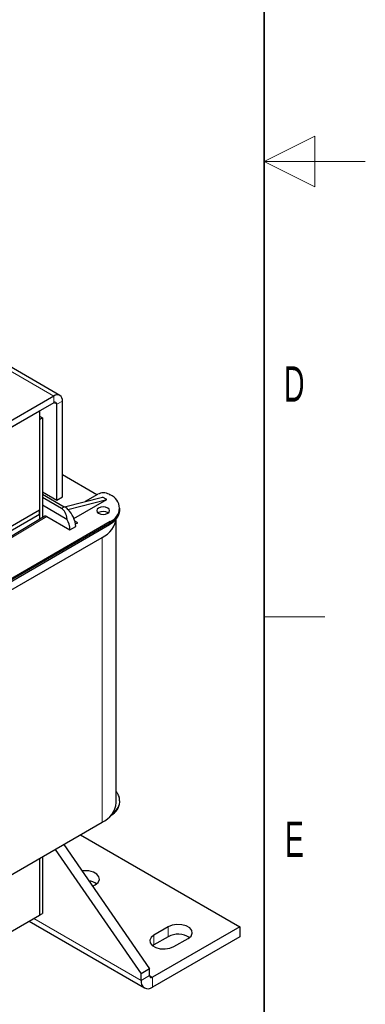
# Model space of a CAD drawing. Header units: millimetres. Extents: x 5 to 418, y 2 to 292.
# Tile 39 of 42: x 384 to 418, y 64 to 161. Entities that reach past the tile are written whole.
import ezdxf

# ---------------------------------------------------------------- set-up
doc = ezdxf.new("R2010")
doc.units = ezdxf.units.MM
doc.layers.add('SLD-0', color=7, linetype='Continuous')
doc.styles.add('SLDTEXTSTYLE0', font='TXT', dxfattribs={"width": 0.605})

msp = doc.modelspace()

# ---------------------------------------------------------------- linework, layer by layer
at = {"color": 7, "linetype": 'Continuous', "lineweight": 25}
for p, q in [((387.7839, 124.1159), (381.03, 128.0148)), ((387.1839, 124.0565), (375.3045, 117.1986)), ((387.1839, 123.4032), (375.3045, 116.5454)), ((387.4668, 113.768), (387.4668, 123.2399)), ((388.0324, 114.0946), (388.0324, 123.5665)), ((371.8255, 114.5368), (385.7697, 122.5866)), ((385.7695, 122.5867), (385.7697, 122.5866)), ((385.7697, 122.5866), (385.7697, 112.7881)), ((385.7697, 122.0639), (386.0525, 121.9006)), ((385.7697, 121.7374), (386.0525, 121.9006)), ((385.7697, 121.7374), (385.7697, 111.8513)), ((386.0525, 121.9006), (386.0525, 112.0202)), ((391.4406, 114.2983), (388.0324, 116.2658)), ((386.0525, 114.5844), (387.4668, 113.768)), ((386.0525, 114.372), (388.2163, 113.1229)), ((387.9334, 112.9596), (386.0525, 114.0455)), ((387.4668, 113.768), (388.0324, 114.0946)), ((388.2241, 113.1184), (391.9922, 114.0779)), ((390.3222, 113.6527), (391.5255, 114.3473)), ((392.4165, 113.833), (391.9922, 114.0779)), ((392.6569, 114.3473), (392.7701, 114.282)), ((386.0525, 113.2943), (388.4853, 111.8899)), ((388.5698, 112.8535), (392.4165, 113.833)), ((389.1733, 111.9607), (392.4165, 113.833)), ((393.7073, 112.8451), (393.7073, 112.9757)), ((385.7697, 112.7881), (371.8398, 104.7465)), ((385.7697, 112.3635), (372.2075, 104.5342)), ((386.3034, 112.17), (379.6819, 108.2168)), ((385.7697, 112.3635), (385.7697, 112.7881)), ((385.7697, 112.3635), (385.7697, 111.8513)), ((386.5051, 112.1512), (388.782, 110.8368)), ((388.5698, 112.8534), (388.5696, 112.8536)), ((391.6104, 112.5348), (391.5602, 112.5022)), ((393.3557, 83.8906), (393.3557, 111.9236)), ((372.6619, 99.7954), (392.6872, 111.3557)), ((392.7701, 111.6695), (372.7448, 100.1092)), ((388.782, 110.8368), (389.3477, 111.1633)), ((389.5456, 111.5389), (389.2651, 111.7009)), ((389.3285, 111.4135), (389.5456, 111.5389)), ((374.6964, 100.1254), (391.9498, 110.0856)), ((393.7073, 83.9069), (393.7073, 84.0375)), ((374.6964, 71.9711), (391.9498, 81.9313)), ((389.8126, 80.6975), (405.5687, 71.6017)), ((387.3103, 79.2529), (395.8106, 66.9484)), ((388.1588, 79.7428), (396.6591, 67.4382)), ((385.7697, 78.3636), (385.7697, 72.7449)), ((386.0525, 78.5268), (386.0525, 72.9082)), ((391.0144, 75.6091), (391.2851, 75.7654)), ((375.5753, 66.8598), (385.7697, 72.7449)), ((384.7351, 72.1477), (396.142, 65.5626)), ((385.7697, 72.7449), (386.0525, 72.9082)), ((405.5687, 71.6017), (396.942, 66.6216)), ((398.4976, 71.6017), (397.0834, 70.7853)), ((405.5687, 71.6017), (405.5687, 70.6219)), ((405.5687, 70.6219), (396.942, 65.6418)), ((398.4976, 70.6219), (397.0834, 69.8055)), ((399.0633, 69.6423), (400.4775, 70.4588)), ((397.0834, 69.8055), (396.9599, 69.7239)), ((396.6591, 67.4382), (395.8106, 66.9484)), ((396.6591, 66.785), (396.6591, 67.4382)), ((395.8106, 66.2951), (395.8106, 66.9484))]:
    msp.add_line(p, q, dxfattribs=at)
at = {"color": 7, "linetype": 'Continuous', "lineweight": 18}
for p, q in [((381.03, 127.609), (387.1839, 124.0565)), ((387.1839, 123.4032), (387.1839, 124.0565)), ((387.1839, 123.4032), (387.4668, 123.2399)), ((388.0324, 123.5665), (387.4668, 123.2399)), ((388.2163, 113.1229), (387.9334, 112.9596)), ((379.8889, 108.2011), (386.5051, 112.1512)), ((392.7701, 111.5388), (372.7448, 99.9785)), ((392.7701, 111.6695), (392.7701, 111.5388)), ((391.9498, 110.0856), (391.9498, 81.9313)), ((385.2039, 72.4183), (395.8106, 66.2951)), ((398.4976, 71.6017), (398.4976, 70.6219)), ((397.0834, 70.7853), (397.0834, 69.8055)), ((395.8106, 66.2951), (396.6591, 66.785)), ((396.6591, 66.7849), (396.942, 66.6216)), ((396.942, 66.6216), (396.942, 65.6418))]:
    msp.add_line(p, q, dxfattribs=at)
at = {"color": 7, "linetype": 'Continuous', "lineweight": 25, "flags": 128}
for points in [[(391.6104, 112.9921), (391.4717, 112.8722), (391.4229, 112.7308), (391.4717, 112.5894), (391.6104, 112.4696), (391.818, 112.3895), (392.0629, 112.3614), (392.3079, 112.3895), (392.5155, 112.4696), (392.6542, 112.5894), (392.7029, 112.7308), (392.6542, 112.8722), (392.5155, 112.9921), (392.3079, 113.0722), (392.0629, 113.1003), (391.818, 113.0722), (391.6104, 112.9921)], [(391.2851, 75.7654), (391.564, 75.9953), (391.6899, 76.2665), (391.6475, 76.5461), (391.442, 76.8005), (391.0982, 76.9989), (390.6575, 77.1176), (390.1732, 77.142), (389.9688, 77.1228)], [(400.4775, 70.4588), (400.7564, 70.6887), (400.8822, 70.9598), (400.8399, 71.2394), (400.6344, 71.4938), (400.2906, 71.6923), (399.8499, 71.8109), (399.3655, 71.8354), (398.8959, 71.7627), (398.4976, 71.6017)], [(397.0834, 70.7853), (396.8045, 70.5554), (396.6787, 70.2843), (396.7211, 70.0047), (396.9265, 69.7503), (397.2703, 69.5518), (397.711, 69.4332), (398.1954, 69.4087), (398.665, 69.4813), (399.0633, 69.6423)]]:
    msp.add_lwpolyline(points, dxfattribs=at)
at = {"color": 7, "linetype": 'Continuous', "lineweight": 25}
for centre, radius, start, end in [((387.5151, 123.6504), 0.5241, 350.785963, 129.203285), ((387.2943, 123.2679), 0.1747, 350.785963, 129.203285), ((392.0912, 113.2555), 1.2296, 62.609672, 117.390328), ((392.2743, 112.9757), 1.3972, 290.783421, 69.216579), ((387.269, 111.5137), 1.8673, 45.854567, 59.516293), ((386.8458, 111.0359), 2.5051, 2.915292, 46.511408), ((392.0604, 111.7079), 0.9414, 57.535675, 118.55302), ((391.0144, 112.2408), 2.3495, 293.462125, 355.217734), ((386.508, 110.7646), 2.2751, 1.817898, 29.643778), ((391.0144, 84.0865), 2.3495, 293.462125, 355.217734), ((392.1335, 84.0568), 1.5809, 296.632658, 354.557718), ((390.4071, 74.376), 1.7795, 55.751447, 82.210096), ((399.4799, 68.7905), 2.0782, 57.351721, 118.20711), ((396.5003, 66.1832), 0.6987, 170.785963, 309.203285), ((396.8316, 66.757), 0.1747, 170.785963, 309.203285)]:
    msp.add_arc(centre, radius, start, end, dxfattribs=at)
at = {"color": 7, "linetype": 'Continuous', "lineweight": 18}
for centre, radius, start, end in [((392.1058, 113.0048), 1.6094, 294.374658, 354.305201), ((392.5741, 111.5172), 0.1972, 305.013333, 6.298848), ((392.2431, 84.1414), 1.4674, 303.261218, 356.200263)]:
    msp.add_arc(centre, radius, start, end, dxfattribs=at)
at = {"color": 7, "linetype": 'Continuous', "lineweight": 25}
for centre, major_axis, ratio, start_param, end_param in [((387.0632, 111.1508), (0.7724, 1.8573), 0.6463006, 5.3694244, 6.199256), ((386.5051, 111.8245), (-0.2, 0.3464), 0.5773815, 5.4977272, 6.2915891)]:
    msp.add_ellipse(centre, major_axis=major_axis, ratio=ratio, start_param=start_param, end_param=end_param, dxfattribs=at)
for points, knots in [([(392.6816, 111.3597), (392.756, 111.4022), (392.9504, 111.5133), (393.2093, 111.7349), (393.4566, 112.0212), (393.6257, 112.35), (393.7116, 112.6313), (393.6979, 112.7968), (393.6944, 112.8388)], [0, 0, 0, 0, 0.1211477, 0.3164419, 0.5153917, 0.7184198, 0.928489, 1, 1, 1, 1]), ([(393.6938, 84.0443), (393.6935, 84.1307), (393.6929, 84.3482), (393.576, 84.6652), (393.4246, 84.8686), (393.3557, 84.9612)], [0, 0, 0, 0, 0.2640793, 0.6647632, 1, 1, 1, 1])]:
    msp.add_open_spline(points, degree=3, knots=knots, dxfattribs=at)
at = {"layer": 'SLD-0', "lineweight": 35}
msp.add_line((408, 12), (408, 282.5), dxfattribs=at)
at = {"layer": 'SLD-0', "lineweight": 18}
for p, q in [((413, 149.75), (408, 147.25)), ((413, 144.75), (413, 149.75)), ((418, 147.25), (408, 147.25)), ((408, 147.25), (413, 144.75)), ((408, 102.25), (414, 102.25))]:
    msp.add_line(p, q, dxfattribs=at)

# ---------------------------------------------------------------- texts
at = {"layer": 'SLD-0', "char_height": 3.5, "attachment_point": 2, "style": 'SLDTEXTSTYLE0'}
for s, insert in [('D', (410.9597, 127.0011)), ('E', (410.9816, 82.0011))]:
    msp.add_mtext(s, dxfattribs=dict(at, insert=insert))

doc.saveas('drawing.dxf')
